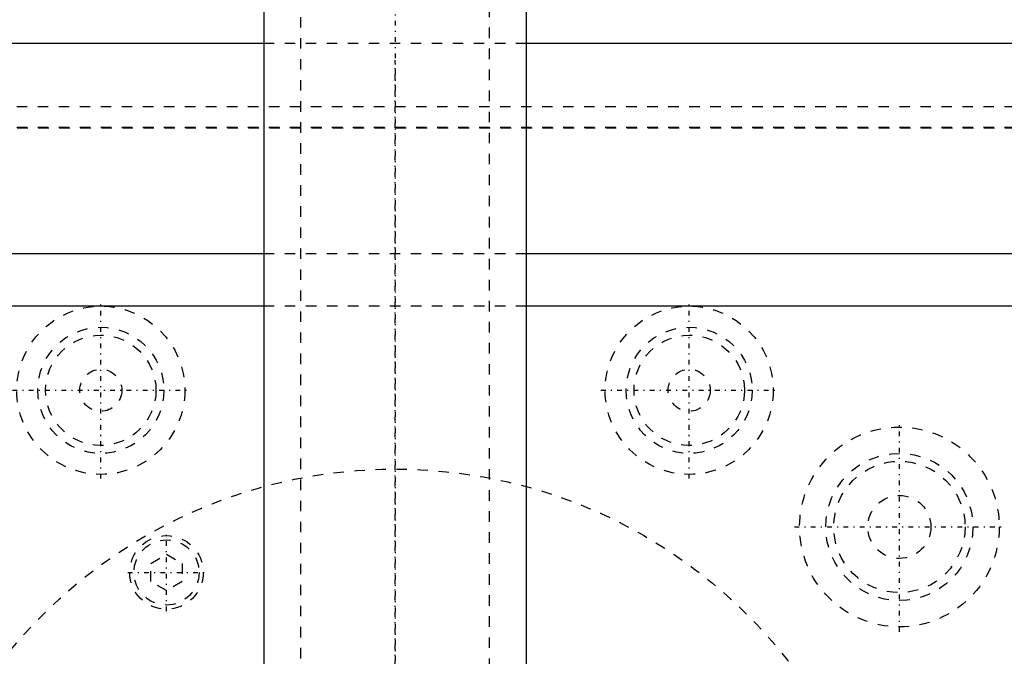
# Model space of a CAD drawing. Extents: x -120 to 120, y -92 to 634.
# Tile 8 of 10: x -36 to 58, y 330 to 390. Entities that reach past the tile are written whole.
import ezdxf

# ---------------------------------------------------------------- set-up
doc = ezdxf.new("R2010")
doc.units = 0
doc.linetypes.add('CENTER', pattern=[1.5, 0.45, -0.5, 0.05, -0.5])
doc.linetypes.add('DASHED', pattern=[2, 1, -1])
for name, color, linetype in [('AM_0', 7, 'CONTINUOUS'), ('AM_3', 7, 'DASHED'), ('AM_7', 7, 'CENTER')]:
    doc.layers.add(name, color=color, linetype=linetype)

msp = doc.modelspace()

# ---------------------------------------------------------------- linework, layer by layer
at = {"layer": 'AM_0', "color": 7, "linetype": 'CONTINUOUS'}
for p, q in [((-12.5, 585.5), (-12.5, 222.5)), ((12.5, 222.5), (12.5, 585.5)), ((-12.5, 388), (-120, 388)), ((120, 388), (12.5, 388)), ((-120, 368), (-12.5, 368)), ((12.5, 368), (120, 368)), ((-12.513, 363), (-100, 363)), ((100, 363), (12.513, 363))]:
    msp.add_line(p, q, dxfattribs=at)
at = {"layer": 'AM_3', "color": 6, "linetype": 'DASHED'}
for p, q in [((-9, 600.5), (-9, -59.5)), ((9, -59.5), (9, 600.5)), ((12.5, 388), (-12.5, 388)), ((-120, 382), (120, 382)), ((75, 380), (-75, 380)), ((-69.95, 379.95), (69.95, 379.95)), ((-12.5, 368), (12.5, 368)), ((12.513, 363), (-12.513, 363)), ((-23.25, 338.538), (-21.75, 339.404)), ((-21.75, 339.404), (-20.25, 338.538)), ((-23.25, 336.806), (-23.25, 338.538)), ((-20.25, 338.538), (-20.25, 336.806)), ((-21.75, 335.94), (-23.25, 336.806)), ((-20.25, 336.806), (-21.75, 335.94))]:
    msp.add_line(p, q, dxfattribs=at)
for centre, radius in [((-28, 355), 8), ((28, 355), 8), ((-28, 355), 6), ((28, 355), 6), ((-28, 355), 5.25), ((28, 355), 5.25), ((-28, 355), 2), ((28, 355), 2), ((48, 342), 9.5), ((48, 342), 7), ((48, 342), 6.25), ((0, 300), 47.5), ((48, 342), 3), ((-21.75, 337.672), 3.5), ((-21.75, 337.672), 3.1)]:
    msp.add_circle(centre, radius, dxfattribs=at)
at = {"layer": 'AM_7', "color": 4, "linetype": 'CENTER'}
for p, q in [((0, 633.5), (0, -92.5)), ((0, -18.4), (0, 386.4)), ((-28, 346.6), (-28, 363.4)), ((28, 346.6), (28, 363.4)), ((-36.4, 355), (-19.6, 355)), ((19.6, 355), (36.4, 355)), ((48, 332.025), (48, 351.975)), ((-21.75, 333.997), (-21.75, 341.347)), ((38.025, 342), (57.975, 342)), ((-25.425, 337.672), (-18.075, 337.672))]:
    msp.add_line(p, q, dxfattribs=at)

doc.saveas('drawing.dxf')
